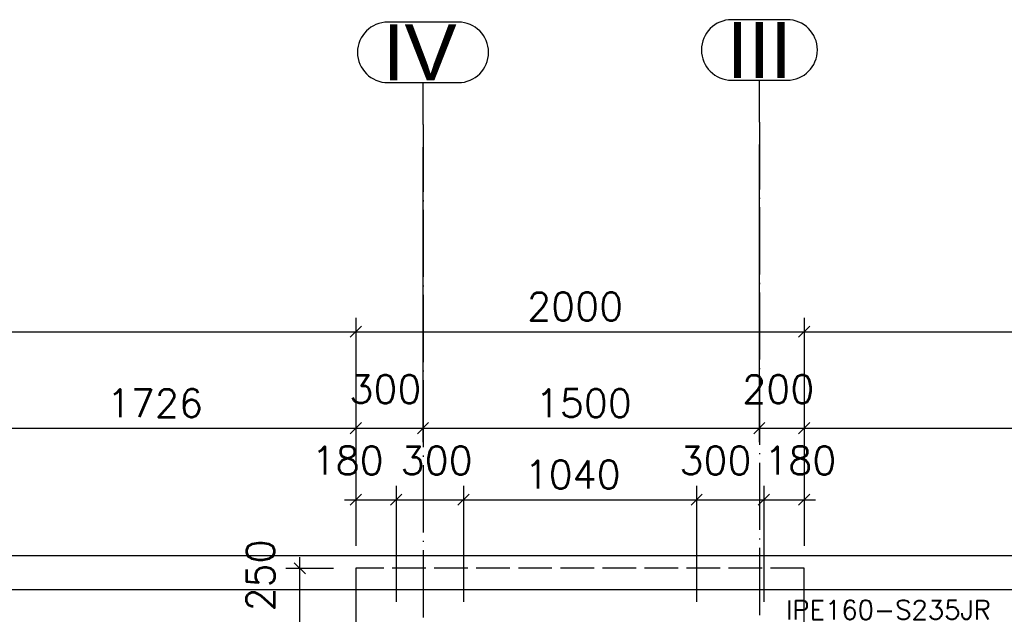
# Paper-space layout '450x700' of a CAD drawing. Header units: millimetres. Extents: x 0 to 420, y 0 to 695.
# Tile 80 of 86: x 152 to 240, y 506 to 559. Entities that reach past the tile are written whole.
import ezdxf

# ---------------------------------------------------------------- set-up
doc = ezdxf.new("R2010")
doc.units = ezdxf.units.MM
doc.linetypes.add('ACAD_ISO02W100', pattern=[15, 12, -3])
doc.linetypes.add('ACAD_ISO04W100', pattern=[30, 24, -3, 0, -3])
doc.layers.get('0').update_dxf_attribs({"linetype": 'CONTINUOUS'})
doc.layers.add('AS_DIM_ON', color=7, linetype='CONTINUOUS')
doc.layers.add('AS_Siatki', color=72, linetype='CONTINUOUS')
doc.styles.add('Arial', font='arial.ttf')
doc.styles.add('ROMANS', font='romans')
doc.styles.add('Simplex.shx', font='simplex.shx', dxfattribs={"height": 2})

psp = doc.layouts.new('450x700')

# ---------------------------------------------------------------- linework, layer by layer
at = {"color": 20, "linetype": 'Continuous', "ltscale": 0.25}
for p, q in [((191.156, 558.847), (184.863, 558.847)), ((220.481, 559.066), (215.538, 559.066)), ((184.863, 553.447), (191.156, 553.447)), ((215.538, 553.666), (220.481, 553.666))]:
    psp.add_line(p, q, dxfattribs=at)
at = {"color": 20, "linetype": 'ACAD_ISO04W100', "ltscale": 0.25}
for p, q in [((188.009, 549.697), (188.009, 553.447)), ((218.009, 549.916), (218.009, 553.666)), ((218.009, 549.917), (218.009, 464.329)), ((218.009, 549.917), (218.009, 549.916)), ((188.009, 549.698), (188.009, 464.111)), ((188.009, 549.698), (188.009, 549.697))]:
    psp.add_line(p, q, dxfattribs=at)
at = {"linetype": 'Continuous', "ltscale": 0.25}
for p, q in [((379.893, 511.215), (26.093, 511.215)), ((26.093, 508.215), (379.893, 508.215)), ((182.01, 508.215), (182.01, 494.093)), ((222.01, 494.093), (222.01, 508.215))]:
    psp.add_line(p, q, dxfattribs=at)
at = {"color": 84, "linetype": 'ACAD_ISO02W100', "ltscale": 0.25}
for p, q in [((222.01, 510.093), (182.01, 510.093)), ((182.01, 510.093), (182.01, 508.215)), ((222.01, 508.215), (222.01, 510.093))]:
    psp.add_line(p, q, dxfattribs=at)
at = {"color": 20, "linetype": 'Continuous', "ltscale": 0.25}
for centre, start, end in [((184.863, 556.147), 90, 270), ((191.156, 556.147), 270, 90), ((215.538, 556.366), 90, 270), ((220.481, 556.366), 270, 90)]:
    psp.add_arc(centre, 2.7, start, end, dxfattribs=at)
at = {"layer": 'AS_DIM_ON', "color": 8}
for p, q in [((188.009, 521.343), (188.009, 547.698)), ((218.009, 521.343), (218.009, 547.917)), ((182.01, 532.465), (182.01, 512.093)), ((222.01, 532.465), (222.01, 512.093)), ((96.928, 531.215), (182.01, 531.215)), ((182.01, 531.215), (222.01, 531.215)), ((222.01, 531.215), (335.609, 531.215)), ((182.01, 523.843), (182.01, 512.093)), ((222.01, 523.843), (222.01, 512.093)), ((147.493, 522.593), (182.01, 522.593)), ((182.01, 522.593), (188.009, 522.593)), ((188.009, 522.593), (218.009, 522.593)), ((218.009, 522.593), (222.01, 522.593)), ((222.01, 522.593), (267.093, 522.593)), ((182.01, 517.465), (182.01, 512.093)), ((185.61, 517.465), (185.61, 507.093)), ((191.61, 517.465), (191.61, 507.093)), ((212.41, 517.465), (212.41, 507.093)), ((218.41, 517.465), (218.41, 507.093)), ((222.01, 517.465), (222.01, 512.093)), ((181.01, 516.215), (185.61, 516.215)), ((185.61, 516.215), (191.61, 516.215)), ((191.61, 516.215), (212.41, 516.215)), ((212.41, 516.215), (218.41, 516.215)), ((218.41, 516.215), (223.01, 516.215)), ((177.01, 505.093), (177.01, 511.093)), ((175.76, 510.093), (180.01, 510.093))]:
    psp.add_line(p, q, dxfattribs=at)
at = {"layer": 'AS_DIM_ON', "color": 8, "linetype": 'ByBlock', "lineweight": -2}
for p, q in [((181.51, 530.715), (182.51, 531.715)), ((182.51, 531.715), (181.51, 530.715)), ((221.51, 530.715), (222.51, 531.715)), ((222.51, 531.715), (221.51, 530.715)), ((181.51, 522.093), (182.51, 523.093)), ((182.51, 523.093), (181.51, 522.093)), ((187.509, 522.093), (188.509, 523.093)), ((188.509, 523.093), (187.509, 522.093)), ((217.509, 522.093), (218.509, 523.093)), ((218.509, 523.093), (217.509, 522.093)), ((221.51, 522.093), (222.51, 523.093)), ((222.51, 523.093), (221.51, 522.093)), ((182.51, 516.715), (181.51, 515.715)), ((185.11, 515.715), (186.11, 516.715)), ((186.11, 516.715), (185.11, 515.715)), ((191.11, 515.715), (192.11, 516.715)), ((192.11, 516.715), (191.11, 515.715)), ((211.91, 515.715), (212.91, 516.715)), ((212.91, 516.715), (211.91, 515.715)), ((217.91, 515.715), (218.91, 516.715)), ((218.91, 516.715), (217.91, 515.715)), ((221.51, 515.715), (222.51, 516.715)), ((177.51, 509.593), (176.51, 510.593))]:
    psp.add_line(p, q, dxfattribs=at)

# ---------------------------------------------------------------- texts
at = {"color": 7, "style": 'Simplex.shx'}
psp.add_text('IPE160-S235JR', height=1.7, dxfattribs=at).set_placement((220.36, 505.533))
at = {"layer": 'AS_DIM_ON', "color": 9, "style": 'ROMANS'}
for s, p in [('2000', (197.288, 532.215)), ('300', (181.439, 524.843)), ('200', (216.478, 524.843)), ('1726', (159.806, 523.593)), ('1500', (198.064, 523.593)), ('180', (178.069, 518.465)), ('300', (186.003, 518.465)), ('300', (210.875, 518.465)), ('180', (218.44, 518.465)), ('1040', (197.064, 517.215))]:
    psp.add_text(s, height=2.5, dxfattribs=at).set_placement(p)
psp.add_text('250', height=2.5, rotation=90, dxfattribs=at).set_placement((174.76, 506.24))
at = {"layer": 'AS_Siatki', "color": 20, "style": 'Arial'}
for s, p in [('IV', (184.411, 553.647)), ('III', (215.086, 553.866))]:
    psp.add_text(s, height=5, dxfattribs=at).set_placement(p)

doc.saveas('drawing.dxf')
